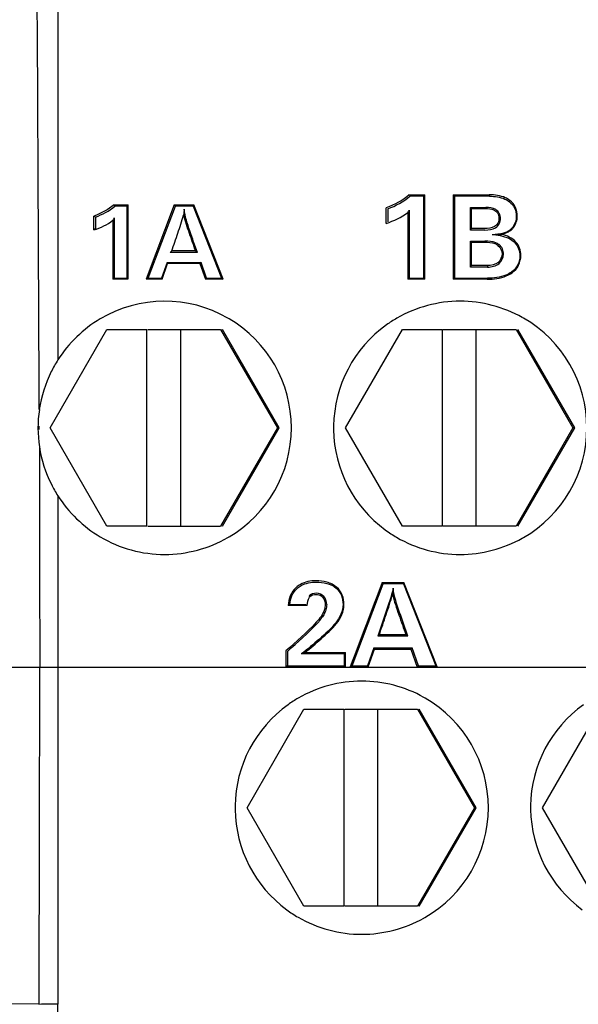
# Model space of a CAD drawing. Header units: millimetres. Extents: x 7426 to 8300, y 123 to 421.
# Tile 135 of 197: x 8143.529 to 8144.522, y 219.355 to 221.105. Entities that reach past the tile are written whole.
import ezdxf

# ---------------------------------------------------------------- set-up
doc = ezdxf.new("R2010")
doc.units = ezdxf.units.MM
doc.linetypes.add('CENTER', pattern=[0.6, 0.375, -0.075, 0.075, -0.075])
for name, color, linetype in [('中心线', 7, 'CENTER'), ('外形图', 7, 'Continuous'), ('尺寸标注', 7, 'Continuous'), ('运动范围', 7, 'Continuous')]:
    doc.layers.add(name, color=color, linetype=linetype)
doc.styles.add('微软雅黑', font='msyh.ttc')
doc.dimstyles.new('尺寸标注_1_20比例', dxfattribs={"dimtxt": 1.5, "dimasz": 1.25, "dimexe": 0.5, "dimexo": 0.4, "dimgap": 0.5, "dimtad": 1, "dimdec": 1, "dimlfac": 20, "dimdsep": 46, "dimtxsty": '微软雅黑', "dimcen": 0.09, "dimadec": 0, "dimazin": 0, "dimtp": 0.01, "dimtm": 0.01, "dimtfac": 1, "dimtdec": 1, "dimtofl": 0, "dimtmove": 0, "dimatfit": 3, "dimfxl": 1, "dimtolj": 1, "dimarcsym": 0})

# ---------------------------------------------------------------- blocks, each defined once
blk = doc.blocks.new('*D1270')
at = {"layer": 'Defpoints', "color": 0}
for p in [(8171.7993, 231.3206), (8226.044, 230.3839), (8100.9141, 219.9546), (8166.8965, 219.9546), (8234.12, 219.9546)]:
    blk.add_point(p, dxfattribs=at)
at = {"layer": '尺寸标注', "color": 0, "lineweight": -2}
blk.add_arc((8166.8965, 219.9546), 12.3783, 15.78836, 174.21164, dxfattribs=at)
at = {"layer": '尺寸标注', "color": 0}
for points in [[(8178.6047, 223.2761), (8179.0109, 223.369), (8179.0868, 222.1041)], [(8154.3732, 221.2135), (8154.7894, 221.1925), (8154.5182, 219.9546)]]:
    blk.add_solid(points, dxfattribs=at)
at = {"layer": '尺寸标注', "color": 0, "insert": (8165.7062, 233.56), "char_height": 1.5, "attachment_point": 5, "rotation": 5, "style": '微软雅黑'}
blk.add_mtext('\\A1;-\\A1;170%%d', dxfattribs=at)
blk = doc.blocks.new('*D1271')
at = {"layer": 'Defpoints', "color": 0}
for p in [(8100.9141, 219.9546), (8166.8965, 219.9546), (8234.12, 219.9546), (8160.0673, 209.5713), (8226.044, 209.5253)]:
    blk.add_point(p, dxfattribs=at)
at = {"layer": '尺寸标注', "color": 0, "lineweight": -2}
blk.add_arc((8166.8965, 219.9546), 12.4279, 185.76527, 344.23473, dxfattribs=at)
at = {"layer": '尺寸标注', "color": 0}
for points in [[(8154.7396, 218.7167), (8154.3234, 218.6957), (8154.4686, 219.9546)], [(8179.0599, 216.5315), (8178.6538, 216.6244), (8179.1355, 217.7965)]]:
    blk.add_solid(points, dxfattribs=at)
at = {"layer": '尺寸标注', "color": 0, "insert": (8165.9248, 208.8482), "char_height": 1.5, "attachment_point": 5, "rotation": 355, "style": '微软雅黑'}
blk.add_mtext('\\A1;+\\A1;170%%d', dxfattribs=at)

msp = doc.modelspace()

# ---------------------------------------------------------------- linework, layer by layer
at = {"layer": '中心线', "linetype": 'CENTER', "ltscale": 5}
msp.add_line((8100.9141, 219.9546), (8234.12, 219.9546), dxfattribs=at)
at = {"layer": '外形图', "color": 7, "linetype": 'Continuous'}
for p, q in [((8144.2214, 220.7936), (8144.2494, 220.7936)), ((8144.2476, 220.7911), (8144.2226, 220.7911)), ((8144.2476, 220.7911), (8144.2494, 220.7936)), ((8144.2476, 220.6455), (8144.2476, 220.7911)), ((8144.2494, 220.6436), (8144.2494, 220.7936)), ((8144.302, 220.7911), (8144.2994, 220.7936)), ((8144.2994, 220.7936), (8144.3636, 220.7936)), ((8144.3641, 220.7911), (8144.302, 220.7911)), ((8144.3021, 220.7911), (8144.302, 220.6455)), ((8144.3636, 220.7936), (8144.3641, 220.7911)), ((8143.6971, 220.7761), (8143.7219, 220.7761)), ((8143.7202, 220.7736), (8143.6985, 220.7736)), ((8143.7202, 220.7736), (8143.7219, 220.7761)), ((8143.7202, 220.6455), (8143.7202, 220.7736)), ((8143.7219, 220.6436), (8143.7219, 220.7761)), ((8143.8041, 220.7761), (8143.7538, 220.6436)), ((8143.7575, 220.6455), (8143.8061, 220.7736)), ((8143.8041, 220.7761), (8143.8385, 220.7761)), ((8143.8061, 220.7736), (8143.8041, 220.7761)), ((8143.8375, 220.7736), (8143.8061, 220.7736)), ((8143.8375, 220.7736), (8143.8385, 220.7761)), ((8143.8375, 220.7736), (8143.888, 220.6455)), ((8143.8908, 220.6436), (8143.8385, 220.7761)), ((8144.3993, 220.7815), (8144.4002, 220.7836)), ((8143.6612, 220.7313), (8143.6612, 220.7559)), ((8144.1807, 220.7429), (8144.1807, 220.7708)), ((8144.1834, 220.7689), (8144.1834, 220.7456)), ((8144.2188, 220.7622), (8144.2188, 220.6436)), ((8144.2214, 220.7666), (8144.2214, 220.6455)), ((8144.3302, 220.7311), (8144.3302, 220.7712)), ((8144.3302, 220.7712), (8144.332, 220.7694)), ((8144.3302, 220.7712), (8144.3574, 220.7712)), ((8144.332, 220.7337), (8144.332, 220.7694)), ((8144.332, 220.7694), (8144.357, 220.7694)), ((8144.4115, 220.7554), (8144.4133, 220.7557)), ((8143.6639, 220.7541), (8143.6639, 220.7341)), ((8143.6948, 220.7484), (8143.6948, 220.6436)), ((8143.6975, 220.7528), (8143.6975, 220.6455)), ((8144.3302, 220.7311), (8144.332, 220.7337)), ((8144.3559, 220.7311), (8144.3302, 220.7311)), ((8144.3555, 220.7337), (8144.332, 220.7337)), ((8144.4054, 220.7364), (8144.4068, 220.7355)), ((8144.3302, 220.6653), (8144.3302, 220.7114)), ((8144.3302, 220.7114), (8144.332, 220.7096)), ((8144.3302, 220.7114), (8144.3559, 220.7114)), ((8144.332, 220.6678), (8144.332, 220.7096)), ((8144.332, 220.7096), (8144.3555, 220.7096)), ((8144.3559, 220.7114), (8144.3555, 220.7096)), ((8144.3809, 220.7053), (8144.3791, 220.7039)), ((8144.4098, 220.708), (8144.411, 220.7098)), ((8143.797, 220.6914), (8143.7996, 220.6939)), ((8143.8451, 220.6914), (8143.797, 220.6914)), ((8143.8415, 220.6939), (8143.7996, 220.6939)), ((8143.8451, 220.6914), (8143.8415, 220.6939)), ((8144.3889, 220.6884), (8144.3863, 220.6888)), ((8144.4179, 220.6859), (8144.4196, 220.6863)), ((8143.7911, 220.6735), (8143.7812, 220.6455)), ((8143.7823, 220.6436), (8143.7922, 220.6716)), ((8143.7911, 220.6735), (8143.7922, 220.6716)), ((8143.7911, 220.6735), (8143.8515, 220.6735)), ((8143.8495, 220.6716), (8143.7922, 220.6716)), ((8143.8515, 220.6735), (8143.8495, 220.6716)), ((8143.8495, 220.6716), (8143.8594, 220.6436)), ((8143.8615, 220.6455), (8143.8515, 220.6735)), ((8144.3302, 220.6653), (8144.332, 220.6678)), ((8144.3602, 220.6678), (8144.332, 220.6678)), ((8144.3602, 220.6678), (8144.3606, 220.6653)), ((8144.381, 220.6715), (8144.3792, 220.6735)), ((8144.3606, 220.6653), (8144.3302, 220.6653)), ((8144.4031, 220.6565), (8144.404, 220.6551)), ((8143.6975, 220.6455), (8143.6948, 220.6436)), ((8143.7218, 220.6436), (8143.6948, 220.6436)), ((8143.6975, 220.6455), (8143.7202, 220.6455)), ((8143.7202, 220.6455), (8143.7218, 220.6436)), ((8143.7575, 220.6455), (8143.7538, 220.6436)), ((8143.7823, 220.6436), (8143.7538, 220.6436)), ((8143.7574, 220.6455), (8143.7812, 220.6455)), ((8143.7812, 220.6455), (8143.7823, 220.6436)), ((8143.8615, 220.6455), (8143.8594, 220.6436)), ((8143.8908, 220.6436), (8143.8594, 220.6436)), ((8143.8615, 220.6455), (8143.8881, 220.6455)), ((8143.8881, 220.6455), (8143.8908, 220.6436)), ((8144.2493, 220.6436), (8144.2188, 220.6436)), ((8144.2214, 220.6455), (8144.2476, 220.6455)), ((8144.302, 220.6455), (8144.2994, 220.6436)), ((8144.3598, 220.6436), (8144.2994, 220.6436)), ((8144.302, 220.6455), (8144.3602, 220.6455)), ((8144.3602, 220.6455), (8144.3598, 220.6436)), ((8143.5834, 220.3796), (8143.6844, 220.5546)), ((8143.6844, 220.5546), (8143.7554, 220.5546)), ((8143.7554, 220.2046), (8143.7554, 220.5546)), ((8143.7569, 220.5546), (8143.8864, 220.5546)), ((8143.8154, 220.2046), (8143.8154, 220.5546)), ((8143.8864, 220.5546), (8143.9874, 220.3796)), ((8143.9904, 220.3796), (8143.8894, 220.5546)), ((8144.1083, 220.3796), (8144.2093, 220.5546)), ((8144.2093, 220.5546), (8144.2803, 220.5546)), ((8144.2803, 220.2046), (8144.2803, 220.5546)), ((8144.2818, 220.5546), (8144.4113, 220.5546)), ((8144.3403, 220.2046), (8144.3403, 220.5546)), ((8144.4113, 220.5546), (8144.5123, 220.3796)), ((8144.5153, 220.3796), (8144.4143, 220.5546)), ((8143.6844, 220.2046), (8143.5834, 220.3796)), ((8143.9874, 220.3796), (8143.8864, 220.2046)), ((8143.8894, 220.2046), (8143.9904, 220.3796)), ((8143.9874, 220.3796), (8143.9904, 220.3796)), ((8144.2093, 220.2046), (8144.1083, 220.3796)), ((8144.5123, 220.3796), (8144.4113, 220.2046)), ((8144.4143, 220.2046), (8144.5153, 220.3796)), ((8144.5123, 220.3796), (8144.5153, 220.3796)), ((8143.5972, 220.2589), (8143.5972, 219.9546)), ((8143.7554, 220.2046), (8143.6844, 220.2046)), ((8143.7569, 220.2046), (8143.8864, 220.2046)), ((8144.2803, 220.2046), (8144.2093, 220.2046)), ((8144.4113, 220.2046), (8144.2818, 220.2046)), ((8144.1198, 219.9569), (8144.1751, 220.1024)), ((8144.1732, 220.1047), (8144.2121, 220.1047)), ((8144.1751, 220.1024), (8144.1732, 220.1047)), ((8144.2111, 220.1024), (8144.1751, 220.1024)), ((8144.2111, 220.1024), (8144.2121, 220.1047)), ((8144.2111, 220.1024), (8144.2685, 219.9568)), ((8144.2713, 219.9547), (8144.2121, 220.1047)), ((8144.0401, 220.0637), (8144.0065, 220.0637)), ((8144.0093, 220.0659), (8144.0385, 220.0659)), ((8144.091, 220.0332), (8144.0922, 220.0319)), ((8144.1654, 220.0094), (8144.168, 220.0116)), ((8144.2191, 220.0094), (8144.1654, 220.0094)), ((8144.2155, 220.0116), (8144.168, 220.0116)), ((8144.2191, 220.0094), (8144.2155, 220.0116)), ((8144.1586, 219.9885), (8144.1474, 219.9569)), ((8144.1485, 219.9547), (8144.1597, 219.9863)), ((8144.1586, 219.9885), (8144.1597, 219.9863)), ((8144.1586, 219.9885), (8144.2265, 219.9885)), ((8144.1597, 219.9863), (8144.2245, 219.9863)), ((8144.2265, 219.9885), (8144.2245, 219.9863)), ((8144.2245, 219.9863), (8144.2358, 219.9546)), ((8144.2378, 219.9569), (8144.2265, 219.9885)), ((8144.0022, 219.9833), (8144.0022, 219.9546)), ((8144.0049, 219.9823), (8144.0049, 219.9569)), ((8144.1063, 219.978), (8144.0303, 219.978)), ((8144.036, 219.9802), (8144.108, 219.9802)), ((8144.1063, 219.978), (8144.1081, 219.9802)), ((8144.1063, 219.9569), (8144.1063, 219.978)), ((8144.1081, 219.9547), (8144.1081, 219.9802)), ((8144.0049, 219.9569), (8144.0022, 219.9546)), ((8144.0022, 219.9547), (8144.1079, 219.9547)), ((8144.0049, 219.9569), (8144.1063, 219.9569)), ((8144.1485, 219.9547), (8144.1166, 219.9547)), ((8144.1198, 219.9569), (8144.1474, 219.9569)), ((8144.1474, 219.9569), (8144.1485, 219.9547)), ((8144.2378, 219.9569), (8144.2358, 219.9546)), ((8144.2713, 219.9547), (8144.2358, 219.9547)), ((8144.2378, 219.9569), (8144.2685, 219.9569)), ((8144.2685, 219.9569), (8144.2713, 219.9547)), ((8143.9333, 219.7046), (8144.0343, 219.8796)), ((8144.0343, 219.8796), (8144.1053, 219.8796)), ((8144.1053, 219.8796), (8144.1053, 219.5296)), ((8144.1068, 219.8796), (8144.2363, 219.8796)), ((8144.1653, 219.8796), (8144.1653, 219.5296)), ((8144.2363, 219.8796), (8144.3374, 219.7046)), ((8144.3403, 219.7046), (8144.2393, 219.8796)), ((8144.4582, 219.7046), (8144.5592, 219.8796)), ((8144.0343, 219.5296), (8143.9333, 219.7046)), ((8144.3374, 219.7046), (8144.2363, 219.5296)), ((8144.2393, 219.5296), (8144.3403, 219.7046)), ((8144.3374, 219.7046), (8144.3403, 219.7046)), ((8144.5592, 219.5296), (8144.4582, 219.7046)), ((8144.1053, 219.5296), (8144.0343, 219.5296)), ((8144.2363, 219.5296), (8144.1068, 219.5296)), ((8143.5637, 219.3552), (8143.4987, 219.356))]:
    msp.add_line(p, q, dxfattribs=at)
for centre, radius, start, end in [((7819.4063, 219.1384), 324.1604, 0.22513, 0.462308), ((8143.0833, 220.4572), 0.6917, 27.2156, 27.4542), ((8144.1955, 221.5149), 0.9281, 234.8575, 235.0603), ((8145.3185, 220.6196), 1.5042, 174.3239, 174.7377), ((8144.129, 220.8188), 0.1061, 327.7622, 330.536), ((8143.7872, 220.3798), 0.2248, 60.1178, 120.6494), ((8144.3121, 220.3796), 0.225, 90.0048, 120.0817), ((8143.7868, 220.3793), 0.2254, 59.4826, 60.118), ((8143.7871, 220.3797), 0.225, 300.5194, 59.4866), ((8144.3121, 220.3796), 0.2251, 125.561, 179.1503), ((8144.3117, 220.38), 0.2245, 120.0665, 125.5579), ((8144.3118, 220.3791), 0.2255, 59.9701, 60.6407), ((8144.312, 220.3797), 0.225, 299.9744, 59.9592), ((8143.7835, 220.3796), 0.2216, 171.5368, 188.787), ((8143.7851, 220.3796), 0.2217, 179.1934, 180.8103), ((8144.3089, 220.3796), 0.2218, 179.139, 180.8349), ((8144.312, 220.3796), 0.225, 180.8211, 233.6906), ((8144.3118, 220.3793), 0.2246, 233.697, 239.8668), ((8143.7871, 220.3795), 0.2249, 239.3672, 270.0006), ((8143.7867, 220.38), 0.2255, 299.8894, 300.5246), ((8144.312, 220.3795), 0.2249, 239.8504, 269.9994), ((8144.3117, 220.38), 0.2255, 299.2873, 299.9623), ((8144.8953, 220.0246), 0.7058, 174.3304, 175.2013), ((8143.3709, 221.7006), 1.8445, 290.9459, 291.1362), ((7993.9743, 219.9672), 149.5907, 359.765611, 359.995188), ((8144.1371, 219.7045), 0.2251, 90.0147, 120.0577), ((8144.1367, 219.7051), 0.2244, 120.0541, 125.563), ((8144.1367, 219.7041), 0.2256, 59.9563, 60.6267), ((8144.137, 219.7046), 0.225, 299.9755, 59.9461), ((8144.137, 219.7046), 0.225, 125.5673, 179.1665), ((8144.6619, 219.7046), 0.225, 125.5659, 179.1668), ((8144.1339, 219.7046), 0.2218, 179.153, 180.8508), ((8144.6588, 219.7046), 0.2218, 179.1536, 180.8502), ((8144.1371, 219.7046), 0.225, 180.8389, 233.6965), ((8144.662, 219.7046), 0.225, 180.8386, 233.6977), ((8144.1368, 219.7043), 0.2247, 233.702, 239.8655), ((8144.137, 219.7045), 0.2249, 239.8487, 269.9981), ((8144.1368, 219.705), 0.2254, 299.2872, 299.9624), ((8143.3972, 219.3554), 0.2001, 269.9027, 359.9775), ((8143.5962, 215.835), 3.5203, 89.983, 90.5288)]:
    msp.add_arc(centre, radius, start, end, dxfattribs=at)
for points in [[(8143.5977, 221.7532), (8143.5975, 221.3356), (8143.5973, 220.9179), (8143.5973, 220.5003)], [(8144.2214, 220.7936), (8144.2098, 220.7833), (8144.1953, 220.7761), (8144.1807, 220.7708)], [(8144.1834, 220.7689), (8144.1975, 220.7741), (8144.2113, 220.7812), (8144.2226, 220.7911)], [(8144.2994, 220.7936), (8144.2994, 220.7436), (8144.2994, 220.6936), (8144.2994, 220.6436)], [(8143.6971, 220.7761), (8143.6869, 220.767), (8143.6741, 220.7606), (8143.6612, 220.7559)], [(8143.6639, 220.7541), (8143.6763, 220.7587), (8143.6885, 220.7649), (8143.6985, 220.7736)], [(8144.1807, 220.7429), (8144.1941, 220.7476), (8144.2077, 220.7533), (8144.2188, 220.7622)], [(8144.4115, 220.7554), (8144.4115, 220.7487), (8144.4093, 220.7418), (8144.4054, 220.7364)], [(8144.4068, 220.7355), (8144.4109, 220.7412), (8144.4133, 220.7486), (8144.4133, 220.7557)], [(8143.6612, 220.7313), (8143.6731, 220.7355), (8143.685, 220.7405), (8143.6948, 220.7484)], [(8143.6975, 220.7528), (8143.6967, 220.7513), (8143.6958, 220.7498), (8143.6948, 220.7484)], [(8144.411, 220.7098), (8144.4045, 220.717), (8144.3946, 220.7212), (8144.3851, 220.7232)], [(8144.3791, 220.7039), (8144.3835, 220.7005), (8144.3863, 220.6944), (8144.3863, 220.6888)], [(8144.4098, 220.708), (8144.4149, 220.7021), (8144.4179, 220.6938), (8144.4179, 220.6859)], [(8144.4196, 220.6863), (8144.4196, 220.6946), (8144.4165, 220.7035), (8144.411, 220.7098)], [(8144.3863, 220.6888), (8144.3863, 220.6832), (8144.3836, 220.677), (8144.3792, 220.6735)], [(8144.381, 220.6715), (8144.3859, 220.6754), (8144.3889, 220.6822), (8144.3889, 220.6884)], [(8144.3792, 220.6735), (8144.374, 220.6694), (8144.3668, 220.6678), (8144.3602, 220.6678)], [(8144.3606, 220.6653), (8144.3677, 220.6653), (8144.3755, 220.667), (8144.381, 220.6715)], [(8144.4223, 220.5757), (8144.3892, 220.5943), (8144.35, 220.6046), (8144.312, 220.6046)], [(8143.6725, 220.5732), (8143.6424, 220.5554), (8143.616, 220.5298), (8143.5973, 220.5003)], [(8143.5645, 220.3457), (8143.5645, 220.2153), (8143.5649, 220.085), (8143.565, 219.9546)], [(8143.5972, 220.2589), (8143.616, 220.2294), (8143.6424, 220.2038), (8143.6725, 220.186)], [(8143.7871, 220.1546), (8143.8257, 220.1546), (8143.8656, 220.1652), (8143.8991, 220.1845)], [(8144.312, 220.1546), (8144.3499, 220.1546), (8144.389, 220.1648), (8144.4221, 220.1834)], [(8144.1732, 220.1047), (8144.1542, 220.0547), (8144.1352, 220.0048), (8144.1163, 219.9548)], [(8144.0401, 220.0637), (8144.0404, 220.0689), (8144.0413, 220.0746), (8144.0444, 220.0788)], [(8144.0568, 220.0858), (8144.0518, 220.0858), (8144.0459, 220.0842), (8144.043, 220.0801)], [(8144.0444, 220.0788), (8144.0469, 220.0823), (8144.052, 220.0837), (8144.0563, 220.0837)], [(8144.0697, 220.08), (8144.0666, 220.0836), (8144.0615, 220.0858), (8144.0568, 220.0858)], [(8144.0676, 220.0787), (8144.0707, 220.0752), (8144.0721, 220.0701), (8144.0721, 220.0655)], [(8144.0748, 220.0654), (8144.0748, 220.0706), (8144.0731, 220.0762), (8144.0697, 220.08)], [(8144.1038, 220.0657), (8144.1038, 220.054), (8144.0982, 220.0423), (8144.091, 220.0332)], [(8144.0922, 220.0319), (8144.0998, 220.0414), (8144.1055, 220.0536), (8144.1055, 220.0657)], [(8144.0563, 220.0341), (8144.0394, 220.016), (8144.0208, 219.9997), (8144.0022, 219.9833)], [(8144.0049, 219.9823), (8144.0232, 219.9985), (8144.0417, 220.0147), (8144.0583, 220.0326)], [(8143.5972, 219.9546), (8143.5972, 219.7549), (8143.5972, 219.5551), (8143.5973, 219.3554)], [(8144.1198, 219.9569), (8144.1187, 219.9562), (8144.1174, 219.9555), (8144.1163, 219.9548)], [(8144.2474, 219.9007), (8144.2142, 219.9193), (8144.175, 219.9296), (8144.137, 219.9296)], [(8144.137, 219.4796), (8144.175, 219.4796), (8144.214, 219.4898), (8144.2471, 219.5084)]]:
    msp.add_open_spline(points, degree=3, dxfattribs=at)
for points, knots in [([(8144.4002, 220.7836), (8144.3977, 220.7856), (8144.3865, 220.792), (8144.3732, 220.7936), (8144.3636, 220.7936)], [0, 0, 0, 0, 0.251161, 1, 1, 1, 1]), ([(8144.3641, 220.7911), (8144.3733, 220.7911), (8144.386, 220.7896), (8144.3968, 220.7834), (8144.3993, 220.7815)], [0, 0, 0, 0, 0.748867, 1, 1, 1, 1]), ([(8144.3993, 220.7815), (8144.4032, 220.7785), (8144.4098, 220.7705), (8144.4115, 220.7603), (8144.4115, 220.7554)], [0, 0, 0, 0, 0.499614, 1, 1, 1, 1]), ([(8144.4133, 220.7557), (8144.4133, 220.761), (8144.4114, 220.7718), (8144.4044, 220.7804), (8144.4002, 220.7836)], [0, 0, 0, 0, 0.500394, 1, 1, 1, 1]), ([(8143.7996, 220.6939), (8143.8032, 220.7045), (8143.8104, 220.7257), (8143.8176, 220.7469), (8143.8207, 220.7576)], [0, 0, 0, 0, 0.501737, 1, 1, 1, 1]), ([(8143.8207, 220.7576), (8143.823, 220.7467), (8143.8305, 220.7255), (8143.8378, 220.7044), (8143.8415, 220.6939)], [0, 0, 0, 0, 0.499971, 1, 1, 1, 1]), ([(8143.8451, 220.6914), (8143.8406, 220.704), (8143.8319, 220.7293), (8143.8228, 220.755), (8143.8217, 220.7684)], [0, 0, 0, 0, 0.500223, 1, 1, 1, 1]), ([(8144.357, 220.7694), (8144.3619, 220.7694), (8144.37, 220.7689), (8144.3794, 220.7618), (8144.3808, 220.7553), (8144.3808, 220.7521)], [0, 0, 0, 0, 0.443358, 0.706573, 1, 1, 1, 1]), ([(8144.3834, 220.7517), (8144.3834, 220.7548), (8144.3823, 220.7611), (8144.3733, 220.7703), (8144.3635, 220.7712), (8144.3574, 220.7712)], [0, 0, 0, 0, 0.250784, 0.501004, 1, 1, 1, 1]), ([(8144.3808, 220.7521), (8144.3808, 220.7491), (8144.3798, 220.743), (8144.3708, 220.7343), (8144.3613, 220.7337), (8144.3555, 220.7337)], [0, 0, 0, 0, 0.25148, 0.502087, 1, 1, 1, 1]), ([(8144.3559, 220.7311), (8144.3623, 220.7311), (8144.3728, 220.7321), (8144.3823, 220.7418), (8144.3834, 220.7485), (8144.3834, 220.7517)], [0, 0, 0, 0, 0.499003, 0.749275, 1, 1, 1, 1]), ([(8143.6639, 220.7341), (8143.6636, 220.7337), (8143.6635, 220.7331), (8143.6628, 220.7325), (8143.6618, 220.7332), (8143.6617, 220.7317), (8143.6612, 220.7313)], [0, 0, 0, 0, 0.313013, 0.454295, 0.580544, 1, 1, 1, 1]), ([(8144.3687, 220.7234), (8144.3704, 220.7233), (8144.3759, 220.7231), (8144.3813, 220.7231), (8144.3851, 220.7232)], [0, 0, 0, 0, 0.314146, 1, 1, 1, 1]), ([(8144.3687, 220.7234), (8144.3688, 220.7234), (8144.3695, 220.7234), (8144.3702, 220.7234), (8144.3708, 220.7234)], [0, 0, 0, 0, 0.156517, 1, 1, 1, 1]), ([(8144.3716, 220.7233), (8144.3731, 220.7233), (8144.3762, 220.7239), (8144.3883, 220.7248), (8144.4001, 220.729), (8144.4054, 220.7364)], [0, 0, 0, 0, 0.127442, 0.254877, 1, 1, 1, 1]), ([(8144.3716, 220.7233), (8144.3819, 220.7218), (8144.3962, 220.7193), (8144.4074, 220.7106), (8144.4098, 220.708)], [0, 0, 0, 0, 0.748965, 1, 1, 1, 1]), ([(8144.4068, 220.7355), (8144.4059, 220.7348), (8144.4049, 220.7329), (8144.4016, 220.7302), (8144.3954, 220.7261), (8144.3892, 220.7241), (8144.3851, 220.7232)], [0, 0, 0, 0, 0.12646, 0.250577, 0.500637, 1, 1, 1, 1]), ([(8144.3555, 220.7096), (8144.3616, 220.7096), (8144.37, 220.709), (8144.3775, 220.7052), (8144.3791, 220.7039)], [0, 0, 0, 0, 0.744407, 1, 1, 1, 1]), ([(8144.3809, 220.7053), (8144.3792, 220.7066), (8144.3714, 220.7108), (8144.3624, 220.7114), (8144.3559, 220.7114)], [0, 0, 0, 0, 0.25096, 1, 1, 1, 1]), ([(8144.3889, 220.6884), (8144.3889, 220.6916), (8144.3876, 220.6982), (8144.3834, 220.7033), (8144.3809, 220.7053)], [0, 0, 0, 0, 0.499888, 1, 1, 1, 1]), ([(8144.4179, 220.6859), (8144.4179, 220.6803), (8144.4157, 220.6686), (8144.4077, 220.6598), (8144.4031, 220.6565)], [0, 0, 0, 0, 0.500134, 1, 1, 1, 1]), ([(8144.404, 220.6551), (8144.4088, 220.6586), (8144.4173, 220.6679), (8144.4196, 220.6803), (8144.4196, 220.6863)], [0, 0, 0, 0, 0.499797, 1, 1, 1, 1]), ([(8144.3598, 220.6436), (8144.3713, 220.6436), (8144.3872, 220.6454), (8144.4008, 220.6528), (8144.404, 220.6551)], [0, 0, 0, 0, 0.748935, 1, 1, 1, 1]), ([(8144.4031, 220.6565), (8144.4, 220.6543), (8144.3868, 220.6472), (8144.3714, 220.6455), (8144.3602, 220.6455)], [0, 0, 0, 0, 0.251042, 1, 1, 1, 1]), ([(8143.5973, 220.5003), (8143.593, 220.4936), (8143.5775, 220.4662), (8143.5677, 220.4355), (8143.5643, 220.4122)], [0, 0, 0, 0, 0.252582, 1, 1, 1, 1]), ([(8143.5645, 220.3457), (8143.568, 220.3228), (8143.5777, 220.2925), (8143.593, 220.2655), (8143.5972, 220.2589)], [0, 0, 0, 0, 0.747693, 1, 1, 1, 1]), ([(8144.0557, 220.1078), (8144.0463, 220.1078), (8144.0331, 220.1053), (8144.0226, 220.098), (8144.0203, 220.0958)], [0, 0, 0, 0, 0.748287, 1, 1, 1, 1]), ([(8144.0925, 220.0963), (8144.0876, 220.1006), (8144.0754, 220.1063), (8144.0622, 220.1081), (8144.0557, 220.1078)], [0, 0, 0, 0, 0.498966, 1, 1, 1, 1]), ([(8144.0203, 220.0958), (8144.0159, 220.0918), (8144.0088, 220.0817), (8144.0067, 220.0697), (8144.0065, 220.0637)], [0, 0, 0, 0, 0.499572, 1, 1, 1, 1]), ([(8144.0093, 220.0659), (8144.0096, 220.0711), (8144.0119, 220.0817), (8144.0183, 220.0906), (8144.0222, 220.0941)], [0, 0, 0, 0, 0.500376, 1, 1, 1, 1]), ([(8144.0222, 220.0941), (8144.0245, 220.0962), (8144.0345, 220.1032), (8144.0471, 220.1055), (8144.0562, 220.1055)], [0, 0, 0, 0, 0.251706, 1, 1, 1, 1]), ([(8144.0562, 220.1055), (8144.0624, 220.1054), (8144.075, 220.1044), (8144.0868, 220.0987), (8144.0915, 220.0946)], [0, 0, 0, 0, 0.500775, 1, 1, 1, 1]), ([(8144.0915, 220.0946), (8144.0955, 220.091), (8144.1021, 220.082), (8144.1038, 220.071), (8144.1038, 220.0657)], [0, 0, 0, 0, 0.499644, 1, 1, 1, 1]), ([(8144.1055, 220.0657), (8144.1055, 220.0714), (8144.1037, 220.083), (8144.0967, 220.0925), (8144.0925, 220.0963)], [0, 0, 0, 0, 0.500407, 1, 1, 1, 1]), ([(8144.1929, 220.0944), (8144.1895, 220.08), (8144.1798, 220.0518), (8144.1703, 220.0236), (8144.1654, 220.0094)], [0, 0, 0, 0, 0.495656, 1, 1, 1, 1]), ([(8144.2191, 220.0094), (8144.2141, 220.0233), (8144.2045, 220.0513), (8144.1944, 220.0796), (8144.1929, 220.0944)], [0, 0, 0, 0, 0.500162, 1, 1, 1, 1]), ([(8144.0563, 220.0837), (8144.0594, 220.0837), (8144.0637, 220.0823), (8144.0669, 220.0795), (8144.0676, 220.0787)], [0, 0, 0, 0, 0.735969, 1, 1, 1, 1]), ([(8144.168, 220.0116), (8144.1722, 220.0236), (8144.1803, 220.0476), (8144.1885, 220.0716), (8144.1919, 220.0837)], [0, 0, 0, 0, 0.502746, 1, 1, 1, 1]), ([(8144.1919, 220.0837), (8144.1945, 220.0713), (8144.2031, 220.0474), (8144.2113, 220.0235), (8144.2155, 220.0116)], [0, 0, 0, 0, 0.499978, 1, 1, 1, 1]), ([(8144.0721, 220.0655), (8144.0721, 220.0625), (8144.0699, 220.0506), (8144.0624, 220.0406), (8144.0563, 220.0341)], [0, 0, 0, 0, 0.251313, 1, 1, 1, 1]), ([(8144.0748, 220.0654), (8144.0748, 220.0623), (8144.0737, 220.056), (8144.0698, 220.0474), (8144.0657, 220.0417), (8144.0631, 220.0378), (8144.0607, 220.0357), (8144.0597, 220.0333), (8144.0583, 220.0326)], [0, 0, 0, 0, 0.249893, 0.500051, 0.750521, 0.813179, 0.875971, 1, 1, 1, 1]), ([(8144.091, 220.0332), (8144.0825, 220.0225), (8144.0619, 220.0041), (8144.0409, 219.9865), (8144.0303, 219.978)], [0, 0, 0, 0, 0.499896, 1, 1, 1, 1]), ([(8144.036, 219.9802), (8144.0459, 219.9882), (8144.0653, 220.0046), (8144.0843, 220.0219), (8144.0922, 220.0319)], [0, 0, 0, 0, 0.500118, 1, 1, 1, 1])]:
    msp.add_open_spline(points, degree=3, knots=knots, dxfattribs=at)
at = {"layer": '运动范围'}
msp.add_arc((8166.8965, 219.9546), 60.06, 10, 350, dxfattribs=at)

# ---------------------------------------------------------------- dimensions: what is measured, and where the dimension line sits
at = {"layer": '尺寸标注'}
for base, line2, text, picture, middle in [((8171.7993, 231.3206), ((8166.8965, 219.9546), (8226.044, 230.3839)), '\\A1;-<>', '*D1270', (8165.7062, 233.56)), ((8160.0673, 209.5713), ((8166.8965, 219.9546), (8226.044, 209.5253)), '\\A1;+<>', '*D1271', (8165.9248, 208.8482))]:
    dim = msp.add_angular_dim_2l(base=base, line1=((8100.9141, 219.9546), (8234.12, 219.9546)), line2=line2, text=text, dimstyle='尺寸标注_1_20比例', override={"dimtxsty": '微软雅黑'}, dxfattribs=at)
    dim.commit()
    dim.dimension.update_dxf_attribs({"geometry": picture, "text_midpoint": middle})

doc.saveas('drawing.dxf')
